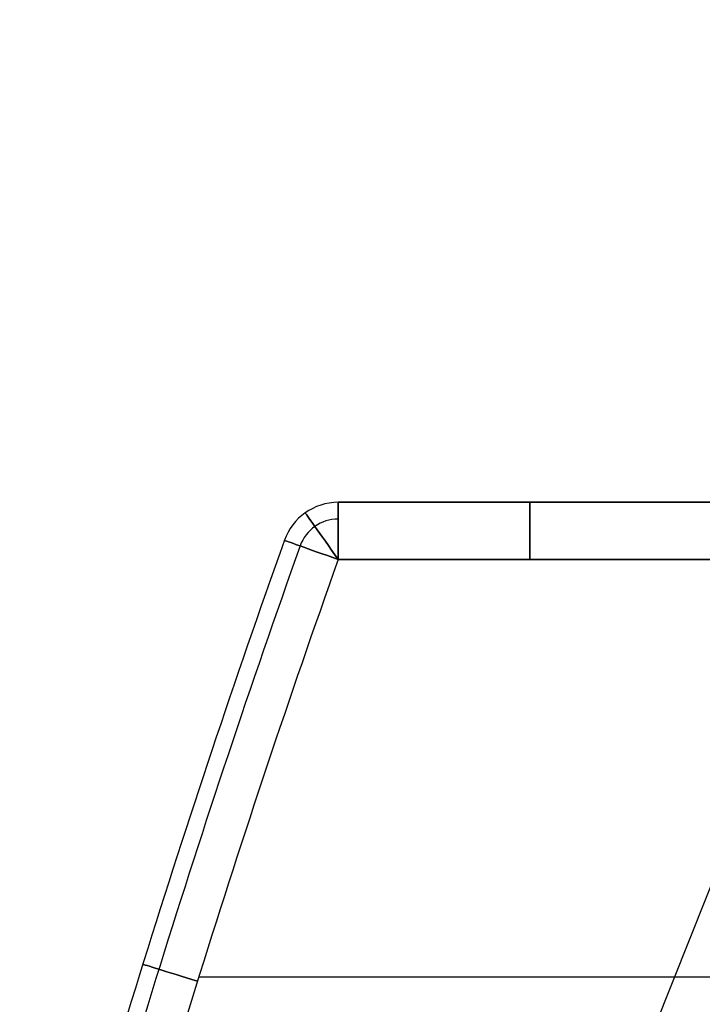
# Model space of a CAD drawing. Extents: x -43.8 to 43.8, y -20 to 37.2.
# Tile 4 of 12: x -43.5 to -37.5, y 28.6 to 37.2. Entities that reach past the tile are written whole.
import ezdxf

# ---------------------------------------------------------------- set-up
doc = ezdxf.new("R2010")
doc.units = 0
doc.layers.add('DEFAULT', color=7, linetype='CONTINUOUS')

msp = doc.modelspace()

# ---------------------------------------------------------------- linework, layer by layer
at = {"layer": 'DEFAULT'}
for p, q in [((-38.8634, 26.0709, 25.255), (-34.4264, 37.2205, 25.255)), ((-40.6979, 33, 36.25), (-40.6979, 33, 14.25)), ((-40.6979, 33, 36.25), (-37.35, 33, 36.25)), ((-37.35, 33, 14.25), (-40.6979, 33, 14.25)), ((-40.6979, 33, 25.25), (-36.589, 33, 25.25)), ((-38.6246, 33, 14.25), (-38.6246, 33, 36.25)), ((-41.169, 32.6677, 36.25), (-41.169, 32.6677, 14.25)), ((-40.6979, 32.5, 36.75), (-37.35, 32.5, 36.75)), ((-37.35, 32.5, 13.75), (-40.6979, 32.5, 13.75)), ((-41.9167, 28.85, 36.75), (-30.05, 28.85, 36.75)), ((-41.9167, 28.85, 13.75), (-30.05, 28.85, 13.75))]:
    msp.add_line(p, q, dxfattribs=at)
for centre, radius, start, end in [((-40.6979, 32.5, 36.25), 0.5, 90, 160.40788), ((-40.6979, 32.5, 14.25), 0.5, 90, 160.40788), ((-40.6979, 32.5, 25.25), 0.5, 90, 160.40788), ((-40.6979, 32.5, 36.6036), 0.3536, 90, 160.40788), ((-40.6979, 32.5, 13.8964), 0.3536, 90, 160.40788), ((51.4215, -0.288, 36.25), 98.2806, 160.407882, 164.937787), ((51.4215, -0.288, 14.25), 98.2806, 160.407882, 164.937787), ((51.4215, -0.288, 25.25), 98.2806, 160.407882, 164.937787), ((51.4215, -0.288, 36.6036), 98.1341, 160.407882, 164.92396), ((51.4215, -0.288, 13.8964), 98.1341, 160.407882, 164.92396), ((51.4215, -0.288, 36.75), 97.7806, 160.407882, 164.890475), ((51.4215, -0.288, 13.75), 97.7806, 160.407882, 164.890475)]:
    msp.add_arc(centre, radius, start, end, dxfattribs=at)
at = {"layer": 'DEFAULT', "extrusion": (1, 3.32712e-10, 2.6133e-10)}
msp.add_arc((32.5, 36.25, -40.6979), 0.5, 360, 90, dxfattribs=at)
at = {"layer": 'DEFAULT', "extrusion": (1, 5.72875e-14, -9.99201e-16)}
msp.add_arc((32.5, 14.25, -40.6979), 0.5, 270, 360, dxfattribs=at)
at = {"layer": 'DEFAULT', "extrusion": (1, 0, 0)}
for centre, start, end in [((32.5, 36.25, -39.024), 0, 90), ((32.5, 14.25, -39.024), 270, 360)]:
    msp.add_arc(centre, 0.5, start, end, dxfattribs=at)
at = {"layer": 'DEFAULT', "extrusion": (0.817105, 0.576489, -2.5463e-15)}
msp.add_arc((50.0178, 36.25, -14.5186), 0.5, 0, 90, dxfattribs=at)
at = {"layer": 'DEFAULT', "extrusion": (0.817105, 0.576489, 5.07585e-14)}
msp.add_arc((50.0178, 14.25, -14.5186), 0.5, 270, 360, dxfattribs=at)
at = {"layer": 'DEFAULT', "extrusion": (0.335322, 0.942104, 8.00667e-12)}
msp.add_arc((49.2396, 36.25, 16.9715), 0.5, 360, 90, dxfattribs=at)
at = {"layer": 'DEFAULT', "extrusion": (0.335322, 0.942104, 3.28004e-14)}
msp.add_arc((49.2396, 14.25, 16.9715), 0.5, 270, 0, dxfattribs=at)
at = {"layer": 'DEFAULT', "extrusion": (0.297601, 0.95469, 2.43239e-14)}
msp.add_arc((48.6032, 36.25, 15.0282), 0.5, 0, 90, dxfattribs=at)
at = {"layer": 'DEFAULT', "extrusion": (0.297601, 0.95469, 1.59981e-14)}
msp.add_arc((48.6032, 14.25, 15.0282), 0.5, 270, 0, dxfattribs=at)

doc.saveas('drawing.dxf')
